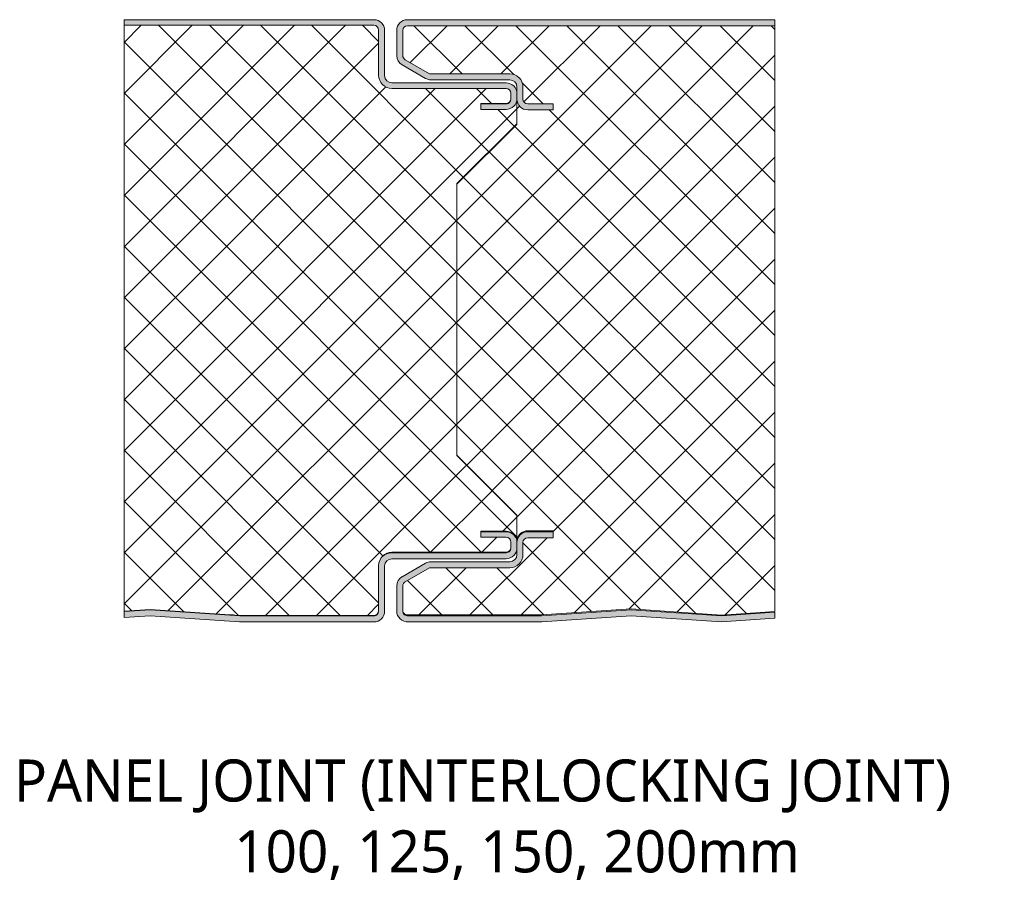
# Model space of a CAD drawing. Header units: millimetres. Extents: x 196 to 3485, y -270 to 1649.
# Tile 6 of 7: x 1798 to 1961, y -247 to -103. Entities that reach past the tile are written whole.
import ezdxf

# ---------------------------------------------------------------- set-up
doc = ezdxf.new("R2010")
doc.units = ezdxf.units.MM
doc.layers.add('A-DETL-GENF', color=92, linetype='Continuous', lineweight=13)
doc.layers.add('G-ANNO-TEXT', color=231, linetype='Continuous', lineweight=9)
doc.styles.add('Yu Gothic_2', font='Yu Gothic.ttf', dxfattribs={"height": 7})
pattern_1 = [(45, (-446.326, 203.047), (-4.24264, 4.24264), []), (135, (-446.326, 203.047), (-4.24264, -4.24264), [])]

# ---------------------------------------------------------------- blocks, each defined once
blk = doc.blocks.new('CR 1100 - FLAT - SATINLINE - CR 1100 100mm - JOINT - FLAT - SATINLINE-4193646-15 PANEL SIZE AND PROFILE Copy 1 Copy 1 Copy 1 Copy 1')
at = {"layer": 'A-DETL-GENF'}
h = blk.add_hatch(color=256, dxfattribs=at)
h.paths.add_polyline_path([(19.2, -0.01), (41.55, -0.01), (42.01, 0.06), (42.45, 0.24), (42.82, 0.52), (43.11, 0.89), (43.29, 1.33), (43.35, 1.87), (43.35, 9.29), (43.39, 9.61), (43.51, 9.89), (43.7, 10.14), (43.95, 10.33), (44.24, 10.45), (44.55, 10.49), (63.55, 10.49), (64.01, 10.56), (64.45, 10.74), (64.82, 11.02), (65.11, 11.39), (65.29, 11.83), (65.35, 12.29), (65.34, 13.26), (65.28, 13.67), (65.11, 14.09), (64.82, 14.47), (64.45, 14.75), (63.95, 14.94), (63.55, 14.99), (59.35, 14.99), (59.35, 14.07), (63.58, 14.06), (63.8, 14.02), (64, 13.92), (64.14, 13.79), (64.26, 13.61), (64.33, 13.4), (64.35, 13.19), (64.33, 12.16), (64.29, 12.02), (64.24, 11.89), (64.11, 11.73), (63.93, 11.59), (63.75, 11.52), (63.55, 11.49), (44.52, 11.49), (43.91, 11.39), (43.45, 11.2), (42.99, 10.85), (42.64, 10.39), (42.42, 9.86), (42.35, 9.29), (42.33, 1.67), (42.32, 1.59), (42.19, 1.33), (42.11, 1.23), (41.95, 1.1), (41.75, 1.02), (41.55, 0.99), (19.08, 1.01), (4.34, 2), (0, 1.71), (0, 0.71), (4.34, 1), (16.04, 0.21)])
h.paths.add_polyline_path([(59.35, 85.21), (63.55, 85.21), (64.01, 85.27), (64.45, 85.45), (64.82, 85.73), (65.11, 86.11), (65.29, 86.54), (65.35, 87.01), (65.35, 87.84), (65.29, 88.3), (65.11, 88.74), (64.82, 89.11), (64.45, 89.39), (64.01, 89.57), (63.55, 89.64), (44.55, 89.64), (44.24, 89.68), (43.95, 89.8), (43.7, 89.99), (43.51, 90.24), (43.39, 90.52), (43.35, 90.84), (43.34, 98.41), (43.29, 98.8), (43.11, 99.24), (42.82, 99.61), (42.45, 99.89), (42.01, 100.07), (41.55, 100.14), (0, 100.14), (0, 99.21), (41.55, 99.21), (41.8, 99.16), (42, 99.06), (42.16, 98.92), (42.27, 98.74), (42.33, 98.54), (42.35, 98.34), (42.36, 90.83), (42.45, 90.26), (42.69, 89.75), (43.05, 89.31), (43.5, 88.98), (44, 88.78), (44.55, 88.71), (63.55, 88.71), (63.77, 88.67), (63.98, 88.58), (64.16, 88.42), (64.27, 88.24), (64.33, 88.04), (64.35, 87.84), (64.33, 86.83), (64.32, 86.73), (64.19, 86.47), (64.11, 86.37), (63.95, 86.24), (63.75, 86.16), (63.55, 86.14), (59.35, 86.14)])
h = blk.add_hatch(color=256, dxfattribs=at)
h.paths.add_polyline_path([(99.35, -0.01), (108.22, 0.59), (108.22, 1.59), (99.35, 0.99), (84.35, 2), (69.45, 1), (47.04, 1), (46.86, 1.05), (46.69, 1.14), (46.55, 1.27), (46.44, 1.43), (46.37, 1.61), (46.35, 1.8), (46.35, 5.96), (46.37, 6.16), (46.45, 6.36), (46.58, 6.52), (46.75, 6.65), (50.81, 8.99), (64.15, 8.99), (64.72, 9.07), (65.25, 9.29), (65.7, 9.64), (66.05, 10.09), (66.27, 10.63), (66.35, 11.19), (66.35, 13.19), (66.37, 13.4), (66.45, 13.59), (66.58, 13.76), (66.75, 13.89), (66.94, 13.97), (67.15, 13.99), (71.35, 13.99), (71.35, 14.99), (67.15, 14.99), (66.68, 14.93), (66.25, 14.75), (65.87, 14.47), (65.59, 14.09), (65.41, 13.66), (65.35, 13.19), (65.35, 11.19), (65.31, 10.88), (65.19, 10.59), (65, 10.35), (64.75, 10.16), (64.46, 10.04), (64.15, 9.99), (51.03, 9.99), (50.56, 9.93), (50.13, 9.75), (46.25, 7.51), (45.87, 7.23), (45.59, 6.86), (45.41, 6.42), (45.35, 5.96), (45.35, 1.8), (45.4, 1.38), (45.54, 0.98), (45.78, 0.63), (46.08, 0.34), (46.45, 0.14), (46.86, 0.02), (47.28, 0), (69.49, 0), (84.35, 1)])
h.paths.add_polyline_path([(69.01, 85.14), (71.35, 85.14), (71.35, 86.14), (67.15, 86.14), (66.94, 86.16), (66.75, 86.24), (66.58, 86.37), (66.45, 86.54), (66.37, 86.73), (66.35, 87.01), (66.35, 88.94), (66.27, 89.51), (66.05, 90.04), (65.7, 90.49), (65.25, 90.84), (64.72, 91.06), (64.15, 91.14), (50.81, 91.14), (46.75, 93.48), (46.58, 93.61), (46.45, 93.78), (46.37, 93.97), (46.35, 94.18), (46.35, 98.34), (46.37, 98.54), (46.45, 98.74), (46.58, 98.9), (46.75, 99.03), (46.94, 99.11), (47.15, 99.14), (108.22, 99.14), (108.22, 100.14), (47.15, 100.14), (46.68, 100.07), (46.25, 99.89), (45.87, 99.61), (45.59, 99.24), (45.41, 98.8), (45.35, 98.34), (45.35, 94.18), (45.41, 93.71), (45.59, 93.28), (45.87, 92.9), (46.31, 92.58), (50.13, 90.38), (50.56, 90.2), (51.03, 90.14), (64.15, 90.14), (64.46, 90.1), (64.75, 89.98), (65, 89.79), (65.2, 89.51), (65.31, 89.25), (65.35, 88.94), (65.35, 86.94), (65.41, 86.47), (65.63, 85.98), (65.87, 85.66), (66.25, 85.38), (66.68, 85.2), (67.15, 85.14)])
h = blk.add_hatch(dxfattribs=at)
h.set_pattern_fill('FP_8', color=256, style=0, pattern_type=2)
h.set_pattern_definition(pattern_1)
h.paths.add_polyline_path([(41.55, 1.07), (41.75, 1.09), (41.95, 1.17), (42.11, 1.3), (42.24, 1.47), (42.32, 1.66), (42.35, 1.87), (42.35, 9.37), (42.42, 9.94), (42.64, 10.47), (42.99, 10.92), (43.45, 11.27), (43.98, 11.49), (44.55, 11.57), (63.55, 11.57), (63.75, 11.59), (63.95, 11.67), (64.11, 11.8), (64.24, 11.97), (64.32, 12.16), (64.35, 12.37), (64.35, 13.27), (64.32, 13.47), (64.24, 13.67), (64.11, 13.83), (63.95, 13.96), (63.75, 14.04), (63.55, 14.07), (59.35, 14.07), (59.35, 15.07), (63.55, 15.07), (63.95, 15.02), (64.33, 14.89), (64.67, 14.67), (64.95, 14.39), (65.17, 14.05), (65.3, 13.67), (65.35, 13.26), (65.35, 17.66), (55.34, 27.67), (55.34, 72.88), (65.35, 82.8), (65.35, 87.01), (65.29, 86.54), (65.11, 86.11), (64.82, 85.73), (64.45, 85.45), (64.01, 85.27), (63.55, 85.21), (59.35, 85.21), (59.35, 86.21), (63.55, 86.21), (63.75, 86.23), (63.95, 86.31), (64.11, 86.44), (64.24, 86.61), (64.32, 86.8), (64.35, 87.01), (64.35, 87.91), (64.32, 88.11), (64.24, 88.31), (64.11, 88.47), (63.95, 88.6), (63.75, 88.68), (63.55, 88.71), (44.55, 88.71), (43.98, 88.78), (43.45, 89), (42.99, 89.35), (42.64, 89.81), (42.42, 90.34), (42.35, 90.91), (42.35, 98.41), (42.32, 98.61), (42.24, 98.81), (42.11, 98.97), (41.95, 99.1), (41.75, 99.18), (41.55, 99.21), (0, 99.21), (0, 1.78), (4.34, 2.07), (19.24, 1.07), (38.74, 1.07)])
h = blk.add_hatch(dxfattribs=at)
h.set_pattern_fill('FP_8', color=256, style=0, pattern_type=2)
h.set_pattern_definition(pattern_1)
h.paths.add_polyline_path([(99.35, 1.13), (108.22, 1.72), (108.22, 99.14), (47.15, 99.14), (46.94, 99.11), (46.68, 98.98), (46.58, 98.9), (46.45, 98.74), (46.37, 98.54), (46.35, 98.34), (46.35, 94.18), (46.37, 93.97), (46.45, 93.78), (46.58, 93.61), (46.75, 93.48), (50.81, 91.14), (64.15, 91.14), (64.75, 91.05), (65.25, 90.84), (65.7, 90.49), (66.05, 90.04), (66.27, 89.51), (66.35, 88.94), (66.35, 86.94), (66.37, 86.73), (66.5, 86.47), (66.58, 86.37), (66.75, 86.24), (66.94, 86.16), (67.15, 86.14), (71.35, 86.14), (71.35, 85.14), (67.15, 85.14), (66.68, 85.2), (66.25, 85.38), (65.87, 85.66), (65.59, 86.04), (65.4, 86.54), (65.35, 86.92), (65.34, 82.73), (55.34, 72.81), (55.34, 27.74), (65.35, 17.73), (65.36, 13.4), (65.41, 13.8), (65.59, 14.24), (65.87, 14.61), (66.25, 14.89), (66.68, 15.07), (67.15, 15.14), (71.35, 15.14), (71.33, 13.99), (66.98, 13.97), (66.91, 13.96), (66.75, 13.89), (66.58, 13.76), (66.45, 13.59), (66.37, 13.36), (66.35, 13.19), (66.35, 11.19), (66.26, 10.59), (66.05, 10.09), (65.7, 9.64), (65.22, 9.28), (64.72, 9.07), (64.15, 8.99), (50.81, 8.99), (46.75, 6.65), (46.58, 6.52), (46.45, 6.36), (46.37, 6.14), (46.35, 5.96), (46.37, 1.76), (46.37, 1.73), (46.49, 1.49), (46.63, 1.34), (46.76, 1.24), (46.94, 1.16), (47.15, 1.14), (69.45, 1.14), (84.35, 2.14), (92.5, 1.59)])
h = blk.add_hatch(dxfattribs=at)
h.set_pattern_fill('FP_8', color=256, style=0, pattern_type=2)
h.set_pattern_definition(pattern_1)
h.paths.add_polyline_path([(17.15, 1.14), (18.21, 1.14), (4.2, 2.06), (0, 1.78), (0, 1.71), (4.4, 2), (16.04, 1.21)])
h.paths.add_polyline_path([(65.35, 17.66), (65.35, 17.73), (55.34, 27.74), (55.34, 27.67), (65.35, 17.67)])
h.paths.add_polyline_path([(55.34, 72.81), (65.34, 82.73), (65.33, 82.78), (55.34, 72.88)])
h.paths.add_polyline_path([(63.38, 86.14), (63.55, 86.14), (63.8, 86.18), (64.01, 86.29), (64.16, 86.43), (64.27, 86.61), (64.32, 86.74), (64.31, 86.78), (64.19, 86.54), (64.11, 86.44), (63.88, 86.29), (63.74, 86.23), (63.55, 86.21), (59.35, 86.21), (59.35, 86.14), (63.01, 86.14)])
for p, q in [((41.55, 100.14), (0, 100.14)), ((0, 100.14), (0, 99.21)), ((108.22, 100.14), (47.15, 100.14)), ((108.22, 99.14), (108.22, 100.14)), ((41.55, 99.21), (0, 99.21)), ((0, 99.21), (0, 1.78)), ((42.35, 90.91), (42.35, 98.41)), ((43.35, 90.84), (43.35, 98.34)), ((45.35, 98.34), (45.35, 94.18)), ((46.35, 94.18), (46.35, 98.34)), ((47.15, 99.14), (108.22, 99.14)), ((108.22, 1.72), (108.22, 99.14)), ((50.81, 91.14), (46.75, 93.48)), ((46.25, 92.62), (50.13, 90.38)), ((64.15, 91.14), (50.81, 91.14)), ((51.03, 90.14), (64.15, 90.14)), ((63.55, 89.64), (44.55, 89.64)), ((63.55, 88.71), (44.55, 88.71)), ((65.35, 88.94), (65.35, 87.84)), ((66.34, 89.05), (66.34, 88.94)), ((66.35, 86.94), (66.35, 88.94)), ((64.35, 87.01), (64.35, 87.91)), ((65.35, 87.01), (65.35, 87.84)), ((65.35, 82.8), (65.35, 87.01)), ((59.35, 85.21), (59.35, 86.21)), ((59.35, 86.21), (63.55, 86.21)), ((63.55, 86.14), (59.35, 86.14)), ((63.55, 85.21), (59.35, 85.21)), ((71.35, 86.14), (67.15, 86.14)), ((71.35, 85.14), (71.35, 86.14)), ((67.15, 85.14), (71.35, 85.14)), ((55.34, 72.88), (65.35, 82.8)), ((65.34, 82.73), (55.34, 72.81)), ((65.34, 82.8), (65.34, 82.73)), ((55.34, 27.67), (55.34, 72.88)), ((55.34, 27.74), (65.35, 17.73)), ((65.35, 17.66), (55.34, 27.67)), ((65.35, 17.73), (65.35, 17.66)), ((65.35, 13.26), (65.35, 17.66)), ((59.35, 14.07), (59.35, 15.07)), ((59.35, 15.07), (63.55, 15.07)), ((63.55, 14.99), (59.35, 14.99)), ((67.15, 15.14), (71.35, 15.14)), ((71.35, 14.99), (67.15, 14.99)), ((71.35, 15.14), (71.35, 14.99)), ((71.35, 13.99), (71.35, 14.99)), ((63.55, 14.07), (59.35, 14.07)), ((64.35, 12.37), (64.35, 13.27)), ((65.35, 13.67), (65.35, 13.34)), ((65.35, 12.29), (65.35, 13.19)), ((66.35, 11.19), (66.35, 13.19)), ((67.15, 13.99), (71.35, 13.99)), ((44.55, 11.57), (63.55, 11.57)), ((63.55, 11.49), (44.55, 11.49)), ((65.35, 12.29), (65.35, 11.19)), ((44.55, 10.49), (63.55, 10.49)), ((64.15, 9.99), (51.03, 9.99)), ((42.35, 1.87), (42.35, 9.37)), ((43.35, 1.79), (43.35, 9.29)), ((50.13, 9.75), (46.25, 7.51)), ((46.75, 6.65), (50.81, 8.99)), ((50.81, 8.99), (64.15, 8.99)), ((45.35, 5.96), (45.35, 1.8)), ((46.35, 1.8), (46.35, 5.96)), ((0, 1.78), (4.34, 2.07)), ((4.34, 2), (0, 1.71)), ((0, 1.78), (0, 1.71)), ((0, 1.71), (0, 0.71)), ((4.34, 2.07), (19.24, 1.07)), ((19.24, 0.99), (4.34, 2)), ((69.45, 1.14), (84.35, 2.14)), ((84.35, 2), (69.45, 1)), ((84.35, 2.14), (99.35, 1.13)), ((99.35, 0.99), (84.35, 2)), ((99.35, 1.13), (108.22, 1.72)), ((0, 0.71), (4.34, 1)), ((4.34, 1), (19.2, -0.01)), ((17.15, 1.14), (18.21, 1.14)), ((19.24, 1.07), (41.55, 1.07)), ((41.55, 0.99), (19.24, 0.99)), ((47.15, 1.14), (69.45, 1.14)), ((69.45, 1), (47.23, 1)), ((47.28, 0), (69.49, 0)), ((69.49, 0), (84.35, 1)), ((84.35, 1), (99.35, -0.01)), ((108.22, 1.59), (99.35, 0.99)), ((99.35, -0.01), (108.22, 0.59)), ((108.22, 0.59), (108.22, 1.59)), ((19.2, -0.01), (41.55, -0.01))]:
    blk.add_line(p, q, dxfattribs=at)
for centre, radius, start, end in [((41.55, 98.34), 1.8, 0, 90), ((47.15, 98.34), 1.8, 90, 180), ((41.55, 98.41), 0.8, 0, 90), ((41.55, 98.34), 0.8, 0, 5.1519), ((47.15, 98.34), 0.8, 90, 180), ((47.15, 94.18), 1.8, 180, 240), ((47.15, 94.18), 0.8, 180, 240), ((44.55, 90.91), 2.2, 180, 270), ((44.55, 90.84), 1.2, 180, 270), ((51.03, 91.94), 1.8, 240, 270), ((64.15, 88.94), 2.2, 0, 90), ((64.15, 88.94), 1.2, 0, 90), ((64.15, 88.94), 2.2, 59.9211, 60.954), ((64.15, 88.94), 2.2, 45.1388, 46.4309), ((64.15, 88.94), 2.2, 30.103, 31.9079), ((63.55, 87.84), 1.8, 0, 90), ((63.55, 87.91), 0.8, 0, 90), ((64.15, 88.94), 2.2, 15.1545, 17.3849), ((63.55, 87.01), 1.8, 270, 0), ((63.55, 87.01), 0.8, 270, 0), ((63.55, 86.94), 0.8, 345, 350.1519), ((63.55, 87.84), 0.8, 0, 5.1519), ((67.15, 86.94), 1.8, 180.0496, 270), ((67.15, 86.94), 0.8, 180, 270), ((63.55, 86.94), 0.8, 270, 321.4383), ((63.55, 86.94), 0.8, 330, 335.5287), ((63.55, 13.27), 1.8, 359.9633, 90), ((63.55, 13.19), 1.8, 30, 90), ((67.15, 13.19), 1.8, 90, 180), ((67.15, 13.34), 1.8, 90, 169.5299), ((63.55, 13.27), 0.8, 0, 90), ((63.55, 13.19), 0.8, 0, 5.1519), ((63.55, 13.19), 1.8, 0, 2.2526), ((67.15, 13.19), 0.8, 90, 180), ((44.55, 9.37), 2.2, 90, 180), ((44.55, 9.29), 2.2, 90, 135), ((63.55, 12.37), 0.8, 270, 360), ((63.55, 12.29), 1.8, 270, 360), ((63.55, 12.29), 0.8, 270, 321.4383), ((63.55, 12.29), 0.8, 330, 335.5287), ((63.55, 12.29), 0.8, 345, 350.1519), ((44.55, 9.29), 1.2, 90, 180), ((51.03, 8.19), 1.8, 90, 120), ((64.15, 11.19), 1.2, 270, 360), ((64.15, 11.19), 2.2, 270, 0), ((64.15, 11.34), 2.2, 356.2937, 0), ((47.15, 5.96), 1.8, 120, 180), ((47.15, 5.96), 0.8, 120, 180), ((41.55, 1.87), 0.8, 270, 0), ((41.55, 1.79), 1.8, 270, 0), ((41.55, 1.79), 0.8, 345, 350.1519), ((47.15, 1.8), 1.8, 180, 274.1532), ((47.15, 1.8), 0.8, 180, 276.2314), ((47.15, 1.94), 0.8, 195, 270), ((41.55, 1.79), 0.8, 270, 321.4383), ((41.55, 1.79), 0.8, 330, 335.5287)]:
    blk.add_arc(centre, radius, start, end, dxfattribs=at)

msp = doc.modelspace()

# ---------------------------------------------------------------- block references
at = {"layer": 'A-DETL-GENF'}
msp.add_blockref('CR 1100 - FLAT - SATINLINE - CR 1100 100mm - JOINT - FLAT - SATINLINE-4193646-15 PANEL SIZE AND PROFILE Copy 1 Copy 1 Copy 1 Copy 1', (1814.95, -203.05), dxfattribs=at)

# ---------------------------------------------------------------- texts
at = {"layer": 'G-ANNO-TEXT', "color": 7, "char_height": 7, "attachment_point": 1, "style": 'Yu Gothic_2', "bg_fill": 3, "box_fill_scale": 1.25, "bg_fill_color": 256, "bg_fill_true_color": 13158600, "bg_fill_transparency": 0}
for s, insert, width in [('PANEL JOINT (INTERLOCKING JOINT) ', (1796.63, -225.94), 202.3459), ('100, 125, 150, 200mm', (1833.28, -237.72), 110.3122)]:
    msp.add_mtext(s, dxfattribs=dict(at, insert=insert, width=width))

doc.saveas('drawing.dxf')
